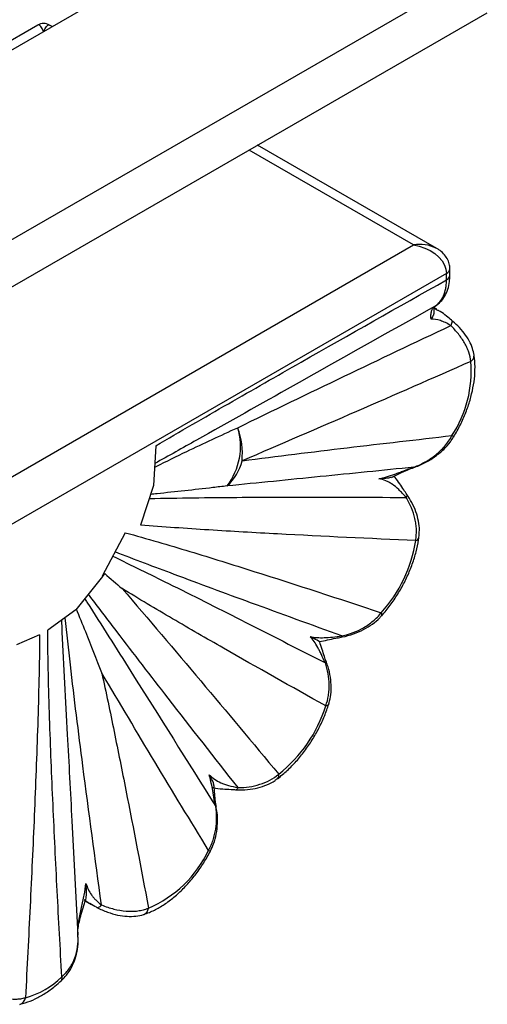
# Paper-space layout '_Isométrica' of a CAD drawing. Header units: millimetres. Extents: x -1323 to -510, y -1084 to 389.
# Tile 6 of 12: x -1034 to -954, y -130 to 39. Entities that reach past the tile are written whole.
import ezdxf

# ---------------------------------------------------------------- set-up
doc = ezdxf.new("R2010")
doc.units = ezdxf.units.MM

psp = doc.layouts.new('_Isométrica')

# ---------------------------------------------------------------- linework, layer by layer
at = {"color": 7, "linetype": 'Continuous', "lineweight": 25}
for p, q in [((-1114.06, -11.21), (-988.86, 61.07)), ((-1109.92, -41.48), (-960.58, 44.74)), ((-1108.49, -48.81), (-953.51, 40.66)), ((-1030.83, 38.53), (-1113.7, -9.31)), ((-1028.36, 38.26), (-1028.83, 38.53)), ((-962.19, 0.06), (-993.01, 17.85)), ((-1102.66, -78.11), (-966.19, 0.68)), ((-960.53, -4.22), (-1099.12, -84.23)), ((-960.53, -5.34), (-960.53, -4.22)), ((-959.94, -4.53), (-959.94, -3.41)), ((-962.6, -10.23), (-962.05, -10.53)), ((-962.19, -10.4), (-962.58, -10.18)), ((-1010.54, -33.9), (-1010.92, -40.74)), ((-1010.92, -40.74), (-1013.16, -47.55)), ((-1015.78, -48.87), (-1019.73, -56.35)), ((-1019.68, -56.38), (-1024.29, -62.15)), ((-1019.68, -56.38), (-1019.73, -56.35)), ((-1024.29, -62.15), (-1029.13, -65.66)), ((-1030.52, -66.46), (-1034.49, -68.16)), ((-1024.97, -98.46), (-1023.93, -118.17)), ((-1022.67, -112.26), (-1021.6, -112.88))]:
    psp.add_line(p, q, dxfattribs=at)
at = {"color": 8, "linetype": 'Continuous', "lineweight": 25}
psp.add_line((-966.19, 0.68), (-994.47, 17.01), dxfattribs=at)
at = {"color": 8, "linetype": 'Continuous', "lineweight": 25, "flags": 128}
for points in [[(-1029.83, 37.41), (-1030.07, 37.92), (-1030.31, 38.29), (-1030.53, 38.5), (-1030.74, 38.56), (-1030.83, 38.53)], [(-1029.83, 37.41), (-1029.58, 37.92), (-1029.34, 38.29), (-1029.12, 38.5), (-1028.92, 38.56), (-1028.83, 38.53)], [(-959.65, -12.27), (-959.61, -12.31), (-959.58, -12.4), (-959.57, -12.52), (-959.59, -12.66), (-959.64, -12.82), (-959.71, -13), (-959.8, -13.19)], [(-966.14, -37.63), (-966.13, -37.62), (-966.13, -37.58)], [(-971.67, -63.15), (-971.65, -63.13), (-971.63, -63.01), (-971.66, -62.84), (-971.75, -62.64)], [(-981.21, -71.06), (-981.21, -71.07), (-981.22, -71.13), (-981.27, -71.21), (-981.36, -71.29)], [(-980.8, -78.46), (-980.82, -78.49), (-980.91, -78.58), (-981.07, -78.64), (-981.3, -78.67)], [(-1000.15, -95.95), (-1000.15, -95.95), (-1000.17, -95.97), (-1000.23, -95.99)]]:
    psp.add_lwpolyline(points, dxfattribs=at)
at = {"color": 7, "linetype": 'Continuous', "lineweight": 25, "flags": 128}
for points in [[(-966.19, 0.68), (-965.2, 0.47), (-964.25, 0.15), (-963.36, -0.28), (-962.55, -0.8), (-961.85, -1.41), (-961.29, -2.07), (-960.87, -2.78), (-960.62, -3.5), (-960.53, -4.22)], [(-1020.72, -113.34), (-1020.65, -113.38), (-1020.56, -113.39), (-1020.46, -113.38), (-1020.36, -113.34), (-1020.24, -113.28), (-1020.12, -113.19), (-1019.99, -113.08), (-1019.87, -112.95)]]:
    psp.add_lwpolyline(points, dxfattribs=at)
at = {"color": 7, "linetype": 'Continuous', "lineweight": 25}
for centre, radius, start, end in [((-1029.83, 36.8), 2, 60.0027, 119.9973), ((-976.52, -21.05), 20.25, 326.7791, 4.7133), ((-1007.08, -34.03), 11.12, 322.4446, 16.9485), ((-1008.85, -35.34), 13.21, 355.0509, 20.1418), ((-1004.38, -34.24), 8.98, 312.9187, 345.5489), ((-989.91, -46.36), 24.39, 318.1337, 350.9222), ((-1004.47, -71.38), 24.3, 308.3756, 342.5441), ((-1019.54, -95.13), 19.92, 292.8854, 335.018), ((-1036.58, -115.41), 13.99, 285.036, 314.9685)]:
    psp.add_arc(centre, radius, start, end, dxfattribs=at)
at = {"color": 8, "linetype": 'Continuous', "lineweight": 25}
for centre, radius, start, end in [((-965.08, -5.43), 6.21, 63.1358, 100.2931), ((-960.94, -3.31), 1.01, 294.3756, 354.2947), ((-960.92, -4.44), 0.982, 293.6214, 355.811), ((-956.99, -18.36), 1.22, 302.3773, 3.9974), ((-960.08, -33.14), 1.11, 44.1792, 63.247), ((-967.83, -42.4), 0.515, 312.1471, 10.8442), ((-966, -49.46), 0.764, 282.8885, 344.8974), ((-978.75, -66.6), 0.25, 290.3183, 350.7946), ((-990.15, -90.64), 0.792, 314.0179, 15.6051), ((-996.91, -92.56), 0.563, 280.9615, 339.6904), ((-1001.15, -103.08), 0.576, 234.5117, 272.5275), ((-1013.09, -113.37), 1.3, 292.6691, 354.863), ((-1027.23, -125.59), 0.599, 322.9338, 28.3053), ((-1034.32, -128.73), 1.38, 286.0747, 352.1367)]:
    psp.add_arc(centre, radius, start, end, dxfattribs=at)
at = {"color": 7, "linetype": 'Continuous', "lineweight": 25}
for points, knots in [([(-959.94, -3.41), (-959.96, -3.13), (-960.01, -2.52), (-960.38, -1.62), (-961.02, -0.8), (-961.69, -0.21), (-962.17, 0.03), (-962.33, 0.11)], [0, 0, 0, 0, 0.185527, 0.41231, 0.640423, 0.883931, 1, 1, 1, 1]), ([(-962.41, -9.79), (-962.1, -9.57), (-961.48, -9.11), (-960.78, -8.13), (-960.26, -6.97), (-959.98, -5.75), (-959.97, -4.9), (-959.97, -4.52)], [0, 0, 0, 0, 0.192471, 0.396182, 0.608101, 0.826246, 1, 1, 1, 1]), ([(-1010.54, -33.9), (-1006.37, -31.46), (-1002.21, -29.05), (-993.87, -24.26), (-989.7, -21.87), (-977.2, -14.75), (-968.86, -10.04), (-960.53, -5.34)], [0, 0, 0, 0, 0.25, 0.25, 0.5, 0.5, 1, 1, 1, 1]), ([(-962.47, -9.84), (-962.16, -9.64), (-961.61, -9.15), (-961.21, -8.47), (-960.87, -7.69), (-960.74, -7.27), (-960.62, -6.58), (-960.59, -6.35), (-960.54, -5.86), (-960.53, -5.6), (-960.53, -5.34)], [0, 0, 0, 0, 0.25, 0.5, 0.5, 0.75, 0.75, 0.875, 0.875, 1, 1, 1, 1]), ([(-963.18, -12.07), (-963.21, -11.82), (-963.22, -11.57), (-963.19, -11.12), (-963.15, -10.9), (-963.03, -10.52), (-962.95, -10.35), (-962.74, -10.06), (-962.62, -9.94), (-962.47, -9.84)], [0, 0, 0, 0, 0.25, 0.25, 0.5, 0.5, 0.75, 0.75, 1, 1, 1, 1]), ([(-962.67, -10.85), (-962.65, -10.64), (-962.63, -10.2), (-962.48, -9.87), (-962.41, -9.81), (-962.41, -9.8), (-962.4, -9.8)], [0, 0, 0, 0, 0.277539, 0.575597, 0.884854, 1, 1, 1, 1]), ([(-962.69, -10.85), (-962.69, -10.94), (-962.69, -11.22), (-962.88, -11.64), (-963.08, -11.95), (-963.18, -12.07), (-963.18, -12.07)], [0, 0, 0, 0, 0.2306246, 0.6777978, 0.9938414, 1, 1, 1, 1]), ([(-959.65, -12.27), (-959.94, -12.03), (-960.61, -11.48), (-961.39, -10.88), (-961.9, -10.6), (-962.04, -10.52)], [0, 0, 0, 0, 0.347582, 0.81513, 1, 1, 1, 1]), ([(-996.44, -30.79), (-990.36, -27.82), (-984.26, -24.87), (-972.04, -19.01), (-965.93, -16.1), (-959.8, -13.19)], [0, 0, 0, 0, 0.5, 0.5, 1, 1, 1, 1]), ([(-959.8, -13.19), (-960.12, -13), (-960.42, -12.84), (-961.01, -12.56), (-961.3, -12.44), (-962.14, -12.17), (-962.66, -12.09), (-963.18, -12.07)], [0, 0, 0, 0, 0.25, 0.25, 0.5, 0.5, 1, 1, 1, 1]), ([(-956.34, -19.39), (-956.39, -18.85), (-956.51, -18.32), (-956.78, -17.52), (-956.89, -17.25), (-957.13, -16.72), (-957.27, -16.45), (-957.73, -15.66), (-958.08, -15.15), (-958.88, -14.15), (-959.32, -13.66), (-959.8, -13.19)], [0, 0, 0, 0, 0.25, 0.25, 0.375, 0.375, 0.5, 0.5, 0.75, 0.75, 1, 1, 1, 1]), ([(-955.79, -18.28), (-955.86, -17.9), (-956.02, -17.06), (-956.59, -15.79), (-957.44, -14.49), (-958.49, -13.28), (-959.32, -12.57), (-959.71, -12.23)], [0, 0, 0, 0, 0.165695, 0.36502, 0.5794, 0.802492, 1, 1, 1, 1]), ([(-959.28, -32.36), (-959.07, -32.01), (-958.47, -30.99), (-957.62, -29.23), (-956.78, -27.11), (-956.16, -24.97), (-955.75, -22.85), (-955.58, -20.79), (-955.64, -19.27), (-955.75, -18.46), (-955.77, -18.27)], [0, 0, 0, 0, 0.077244, 0.222542, 0.368113, 0.514081, 0.660657, 0.808012, 0.956186, 1, 1, 1, 1]), ([(-956.34, -19.39), (-962.9, -22.27), (-969.46, -25.14), (-982.57, -30.84), (-989.13, -33.68), (-995.68, -36.48)], [0, 0, 0, 0, 0.5, 0.5, 1, 1, 1, 1]), ([(-995.68, -36.48), (-989.65, -35.69), (-983.63, -34.95), (-971.59, -33.52), (-965.58, -32.83), (-959.58, -32.14)], [0, 0, 0, 0, 0.5, 0.5, 1, 1, 1, 1]), ([(-966.13, -37.58), (-965.45, -37.32), (-964.79, -37.01), (-963.54, -36.31), (-962.94, -35.91), (-962.1, -35.23), (-961.82, -34.99), (-961.3, -34.48), (-961.05, -34.21), (-960.34, -33.39), (-959.93, -32.79), (-959.58, -32.14)], [0, 0, 0, 0, 0.25, 0.25, 0.5, 0.5, 0.625, 0.625, 0.75, 0.75, 1, 1, 1, 1]), ([(-966.14, -37.62), (-966.08, -37.6), (-965.37, -37.37), (-964.09, -36.77), (-962.41, -35.76), (-961, -34.56), (-959.95, -33.43), (-959.48, -32.63), (-959.31, -32.34)], [0, 0, 0, 0, 0.02056, 0.255942, 0.477761, 0.686567, 0.886533, 1, 1, 1, 1]), ([(-966.13, -37.58), (-971.51, -38.13), (-976.88, -38.67), (-987.6, -39.75), (-992.94, -40.29), (-998.27, -40.81)], [0, 0, 0, 0, 0.5, 0.5, 1, 1, 1, 1]), ([(-972.15, -39.59), (-971.72, -39.5), (-971.28, -39.38), (-970.37, -39.11), (-969.9, -38.95), (-969.16, -38.68), (-968.91, -38.59), (-968.4, -38.39), (-968.13, -38.29), (-967.32, -37.98), (-966.75, -37.77), (-966.13, -37.58)], [0, 0, 0, 0, 0.25, 0.25, 0.5, 0.5, 0.625, 0.625, 0.75, 0.75, 1, 1, 1, 1]), ([(-970, -39.33), (-969.77, -39.23), (-969.1, -38.93), (-967.98, -38.39), (-966.92, -37.9), (-966.31, -37.7), (-966.13, -37.64)], [0, 0, 0, 0, 0.202092, 0.574428, 0.879665, 1, 1, 1, 1]), ([(-970.02, -39.3), (-970.23, -39.38), (-970.72, -39.54), (-971.55, -39.56), (-972.05, -39.58), (-972.15, -39.59), (-972.15, -39.59)], [0, 0, 0, 0, 0.375464, 0.878841, 0.996479, 1, 1, 1, 1]), ([(-967.48, -42.78), (-967.71, -42.53), (-967.92, -42.29), (-968.34, -41.84), (-968.54, -41.63), (-969.12, -41.07), (-969.49, -40.76), (-970.05, -40.39), (-970.23, -40.27), (-970.61, -40.08), (-970.79, -39.99), (-971.36, -39.77), (-971.75, -39.66), (-972.15, -39.59)], [0, 0, 0, 0, 0.125, 0.125, 0.25, 0.25, 0.5, 0.5, 0.625, 0.625, 0.75, 0.75, 1, 1, 1, 1]), ([(-967.32, -42.3), (-967.5, -42.03), (-967.95, -41.37), (-968.62, -40.37), (-969.16, -39.57), (-969.5, -39.2), (-969.56, -39.13)], [0, 0, 0, 0, 0.22341, 0.542949, 0.91989, 1, 1, 1, 1]), ([(-965.29, -49.66), (-965.24, -49.25), (-965.13, -48.33), (-965.31, -46.84), (-965.75, -45.24), (-966.42, -43.7), (-967.04, -42.75), (-967.34, -42.31)], [0, 0, 0, 0, 0.160494, 0.363517, 0.57742, 0.799307, 1, 1, 1, 1]), ([(-965.83, -50.21), (-965.72, -49.59), (-965.68, -48.97), (-965.71, -48.03), (-965.74, -47.71), (-965.83, -47.08), (-965.89, -46.76), (-966.11, -45.81), (-966.31, -45.18), (-966.82, -43.97), (-967.13, -43.36), (-967.48, -42.78)], [0, 0, 0, 0, 0.25, 0.25, 0.375, 0.375, 0.5, 0.5, 0.75, 0.75, 1, 1, 1, 1]), ([(-1015.78, -48.87), (-1013.91, -49.38), (-1012.05, -49.9), (-1008.35, -50.98), (-1006.51, -51.53), (-1000.98, -53.2), (-997.31, -54.35), (-986.32, -57.84), (-979.03, -60.22), (-971.75, -62.64)], [0, 0, 0, 0, 0.125, 0.125, 0.25, 0.25, 0.5, 0.5, 1, 1, 1, 1]), ([(-965.83, -50.21), (-973.76, -49.87), (-981.67, -49.5), (-993.52, -48.87), (-997.46, -48.64), (-1005.33, -48.14), (-1009.25, -47.87), (-1013.16, -47.55)], [0, 0, 0, 0, 0.5, 0.5, 0.75, 0.75, 1, 1, 1, 1]), ([(-971.67, -63.15), (-971.41, -62.85), (-970.66, -61.98), (-969.51, -60.42), (-968.29, -58.44), (-967.23, -56.38), (-966.37, -54.26), (-965.73, -52.16), (-965.4, -50.62), (-965.28, -49.81), (-965.26, -49.66)], [0, 0, 0, 0, 0.079357, 0.228439, 0.377396, 0.526365, 0.675511, 0.82503, 0.967274, 1, 1, 1, 1]), ([(-1016.32, -58.48), (-1011.78, -63.74), (-1007.29, -69.05), (-998.32, -79.71), (-993.85, -85.06), (-989.39, -90.43)], [0, 0, 0, 0, 0.5, 0.5, 1, 1, 1, 1]), ([(-981.3, -78.67), (-987.18, -75.39), (-993.06, -72.08), (-1001.82, -67.06), (-1004.74, -65.38), (-1010.55, -61.97), (-1013.45, -60.24), (-1016.32, -58.48)], [0, 0, 0, 0, 0.5, 0.5, 0.75, 0.75, 1, 1, 1, 1]), ([(-1019.81, -73.03), (-1019.81, -73.03), (-1020.71, -70.67), (-1022.14, -66.99), (-1023.65, -63.33), (-1024.19, -62.02)], [0, 0, 0, 0, 0.002298, 0.643507, 1, 1, 1, 1]), ([(-978.5, -66.64), (-977.19, -66.34), (-975.95, -65.87), (-974.22, -64.88), (-973.66, -64.49), (-972.64, -63.63), (-972.17, -63.16), (-971.75, -62.64)], [0, 0, 0, 0, 0.5, 0.5, 0.75, 0.75, 1, 1, 1, 1]), ([(-978.67, -66.83), (-978.6, -66.82), (-977.86, -66.71), (-976.54, -66.32), (-974.79, -65.6), (-973.28, -64.64), (-972.24, -63.82), (-971.79, -63.25), (-971.69, -63.13)], [0, 0, 0, 0, 0.027113, 0.276888, 0.511203, 0.731704, 0.942252, 1, 1, 1, 1]), ([(-1026.7, -125.3), (-1026.97, -120.38), (-1027.24, -115.45), (-1027.75, -105.57), (-1027.99, -100.63), (-1028.43, -90.71), (-1028.64, -85.74), (-1028.88, -78.25), (-1028.96, -75.74), (-1029.07, -70.72), (-1029.12, -68.2), (-1029.13, -65.66)], [0, 0, 0, 0, 0.25, 0.25, 0.5, 0.5, 0.75, 0.75, 0.875, 0.875, 1, 1, 1, 1]), ([(-1030.52, -66.46), (-1030.54, -69.02), (-1030.58, -71.59), (-1030.7, -76.75), (-1030.77, -79.33), (-1031.01, -87.11), (-1031.22, -92.32), (-1031.66, -102.74), (-1031.9, -107.97), (-1032.41, -118.43), (-1032.68, -123.67), (-1032.95, -128.91)], [0, 0, 0, 0, 0.125, 0.125, 0.25, 0.25, 0.5, 0.5, 0.75, 0.75, 1, 1, 1, 1]), ([(-983.96, -66.76), (-983.59, -66.84), (-983.21, -66.89), (-982.41, -66.94), (-981.99, -66.94), (-981.11, -66.91), (-980.63, -66.87), (-979.62, -66.77), (-979.09, -66.7), (-978.5, -66.64)], [0, 0, 0, 0, 0.25, 0.25, 0.5, 0.5, 0.75, 0.75, 1, 1, 1, 1]), ([(-981.36, -71.29), (-981.62, -70.77), (-981.84, -70.28), (-982.16, -69.6), (-982.26, -69.39), (-982.47, -68.98), (-982.57, -68.78), (-982.87, -68.23), (-983.08, -67.89), (-983.5, -67.28), (-983.72, -67.01), (-983.96, -66.76)], [0, 0, 0, 0, 0.25, 0.25, 0.375, 0.375, 0.5, 0.5, 0.75, 0.75, 1, 1, 1, 1]), ([(-982.35, -67.6), (-982.35, -67.6), (-982.33, -67.63), (-982.71, -67.43), (-983.31, -67.11), (-983.84, -66.82), (-983.95, -66.77), (-983.96, -66.76), (-983.96, -66.76)], [0, 0, 0, 0, 0.006777, 0.243052, 0.852367, 0.988266, 0.997107, 1, 1, 1, 1]), ([(-982.36, -67.59), (-981.91, -67.51), (-981.04, -67.35), (-979.8, -67.06), (-978.97, -66.9), (-978.66, -66.84)], [0, 0, 0, 0, 0.392981, 0.76958, 1, 1, 1, 1]), ([(-981.21, -71.06), (-981.32, -70.76), (-981.59, -70.04), (-981.94, -68.89), (-982.2, -68.03), (-982.35, -67.61), (-982.36, -67.59)], [0, 0, 0, 0, 0.231336, 0.573315, 0.97479, 1, 1, 1, 1]), ([(-980.83, -78.45), (-980.7, -78.02), (-980.42, -77.05), (-980.31, -75.45), (-980.46, -73.7), (-980.77, -72.22), (-981.13, -71.36), (-981.25, -71.06)], [0, 0, 0, 0, 0.1795222, 0.4014484, 0.6336587, 0.8756696, 1, 1, 1, 1]), ([(-981.3, -78.67), (-981.08, -78.08), (-980.93, -77.48), (-980.78, -76.56), (-980.75, -76.25), (-980.71, -75.63), (-980.7, -75.31), (-980.72, -74.37), (-980.78, -73.75), (-981, -72.51), (-981.16, -71.9), (-981.36, -71.29)], [0, 0, 0, 0, 0.25, 0.25, 0.375, 0.375, 0.5, 0.5, 0.75, 0.75, 1, 1, 1, 1]), ([(-1019.81, -73.03), (-1019.09, -76.36), (-1018.39, -79.71), (-1017.02, -86.42), (-1016.34, -89.79), (-1014.35, -99.91), (-1013.06, -106.69), (-1011.79, -113.49)], [0, 0, 0, 0, 0.25, 0.25, 0.5, 0.5, 1, 1, 1, 1]), ([(-1001.48, -103.55), (-1004.55, -98.48), (-1007.62, -93.41), (-1013.73, -83.25), (-1016.78, -78.15), (-1019.81, -73.03)], [0, 0, 0, 0, 0.5, 0.5, 1, 1, 1, 1]), ([(-989.6, -91.21), (-989.31, -90.98), (-988.46, -90.32), (-987.11, -89.05), (-985.61, -87.38), (-984.24, -85.53), (-983.01, -83.56), (-981.96, -81.5), (-981.24, -79.78), (-980.91, -78.76), (-980.8, -78.46)], [0, 0, 0, 0, 0.076836, 0.220925, 0.364611, 0.507963, 0.651129, 0.794298, 0.937633, 1, 1, 1, 1]), ([(-1001.35, -90.52), (-1001.07, -90.8), (-1000.76, -91.06), (-1000.09, -91.53), (-999.74, -91.73), (-999.14, -92), (-998.94, -92.09), (-998.5, -92.24), (-998.26, -92.32), (-997.53, -92.52), (-997, -92.63), (-996.38, -92.75)], [0, 0, 0, 0, 0.25, 0.25, 0.5, 0.5, 0.625, 0.625, 0.75, 0.75, 1, 1, 1, 1]), ([(-1000.23, -95.99), (-1000.36, -95.44), (-1000.46, -94.91), (-1000.63, -93.91), (-1000.71, -93.42), (-1000.87, -92.52), (-1000.96, -92.09), (-1001.14, -91.28), (-1001.24, -90.89), (-1001.35, -90.52)], [0, 0, 0, 0, 0.25, 0.25, 0.5, 0.5, 0.75, 0.75, 1, 1, 1, 1]), ([(-1000.52, -92.4), (-1000.52, -92.34), (-1000.52, -91.96), (-1000.94, -91.26), (-1001.26, -90.67), (-1001.34, -90.53), (-1001.35, -90.52), (-1001.35, -90.52)], [0, 0, 0, 0, 0.129141, 0.806339, 0.980679, 0.996652, 1, 1, 1, 1]), ([(-996.82, -93.1), (-996.76, -93.11), (-996.06, -93.17), (-994.77, -93.11), (-993, -92.84), (-991.42, -92.29), (-990.29, -91.74), (-989.75, -91.29), (-989.62, -91.18)], [0, 0, 0, 0, 0.021327, 0.270136, 0.503659, 0.723042, 0.93235, 1, 1, 1, 1]), ([(-996.38, -92.75), (-995.73, -92.75), (-995.09, -92.7), (-993.84, -92.51), (-993.23, -92.37), (-992.04, -91.99), (-991.45, -91.75), (-990.37, -91.16), (-989.86, -90.82), (-989.39, -90.43)], [0, 0, 0, 0, 0.25, 0.25, 0.5, 0.5, 0.75, 0.75, 1, 1, 1, 1]), ([(-1000.81, -92.69), (-1000.76, -92.71), (-1000.21, -92.87), (-999.15, -92.96), (-997.85, -93.05), (-997.07, -93.09), (-996.81, -93.11)], [0, 0, 0, 0, 0.044117, 0.487514, 0.8251, 1, 1, 1, 1]), ([(-1000.14, -95.95), (-1000.18, -95.68), (-1000.31, -94.98), (-1000.41, -93.78), (-1000.46, -92.86), (-1000.49, -92.41), (-1000.49, -92.39)], [0, 0, 0, 0, 0.214071, 0.569139, 0.989455, 1, 1, 1, 1]), ([(-1001.48, -103.55), (-1001.15, -102.98), (-1000.89, -102.39), (-1000.57, -101.47), (-1000.48, -101.15), (-1000.33, -100.52), (-1000.26, -100.2), (-1000.11, -99.23), (-1000.07, -98.59), (-1000.07, -97.29), (-1000.13, -96.63), (-1000.23, -95.99)], [0, 0, 0, 0, 0.25, 0.25, 0.375, 0.375, 0.5, 0.5, 0.75, 0.75, 1, 1, 1, 1]), ([(-1001.14, -103.64), (-1000.94, -103.24), (-1000.48, -102.32), (-1000.08, -100.72), (-999.88, -98.92), (-999.91, -97.31), (-1000.11, -96.32), (-1000.18, -95.96)], [0, 0, 0, 0, 0.171221, 0.390102, 0.619175, 0.858543, 1, 1, 1, 1]), ([(-1012.59, -114.57), (-1012.27, -114.46), (-1011.38, -114.15), (-1009.92, -113.41), (-1008.22, -112.29), (-1006.58, -110.92), (-1005.02, -109.35), (-1003.57, -107.59), (-1002.24, -105.69), (-1001.5, -104.34), (-1001.12, -103.66)], [0, 0, 0, 0, 0.072154, 0.2043, 0.337101, 0.470097, 0.602794, 0.735138, 0.867226, 1, 1, 1, 1]), ([(-1023.93, -118.17), (-1023.96, -117.76), (-1023.95, -117.36), (-1023.88, -116.54), (-1023.82, -116.12), (-1023.69, -115.32), (-1023.61, -114.92), (-1023.45, -114.15), (-1023.37, -113.77), (-1023.13, -112.66), (-1022.97, -111.95), (-1022.72, -110.56), (-1022.62, -109.9), (-1022.55, -109.25)], [0, 0, 0, 0, 0.125, 0.125, 0.25, 0.25, 0.375, 0.375, 0.5, 0.5, 0.75, 0.75, 1, 1, 1, 1]), ([(-1022.55, -109.25), (-1022.44, -109.59), (-1022.3, -109.92), (-1021.99, -110.57), (-1021.81, -110.89), (-1021.49, -111.35), (-1021.38, -111.5), (-1021.13, -111.8), (-1021, -111.95), (-1020.57, -112.38), (-1020.25, -112.67), (-1019.87, -112.95)], [0, 0, 0, 0, 0.25, 0.25, 0.5, 0.5, 0.625, 0.625, 0.75, 0.75, 1, 1, 1, 1]), ([(-1022.53, -111.77), (-1022.5, -111.61), (-1022.39, -111.07), (-1022.47, -110.12), (-1022.53, -109.41), (-1022.55, -109.26), (-1022.55, -109.25), (-1022.55, -109.25)], [0, 0, 0, 0, 0.243286, 0.839453, 0.985639, 0.996806, 1, 1, 1, 1]), ([(-1023.92, -118), (-1023.93, -117.9), (-1023.97, -117.51), (-1023.86, -116.63), (-1023.62, -115.44), (-1023.24, -114.1), (-1022.85, -112.85), (-1022.61, -112.07), (-1022.52, -111.77)], [0, 0, 0, 0, 0.0523967, 0.2173932, 0.3977272, 0.603701, 0.8472256, 1, 1, 1, 1]), ([(-1020.72, -113.34), (-1021.14, -113.13), (-1021.52, -112.93), (-1022.24, -112.5), (-1022.57, -112.28), (-1022.87, -112.05)], [0, 0, 0, 0, 0.5, 0.5, 1, 1, 1, 1]), ([(-1020.69, -113.36), (-1020.68, -113.37), (-1020.07, -113.69), (-1018.87, -114.19), (-1017.14, -114.71), (-1015.49, -114.95), (-1013.99, -114.9), (-1013.02, -114.76), (-1012.6, -114.57), (-1012.59, -114.57)], [0, 0, 0, 0, 0.004358, 0.228489, 0.440872, 0.637981, 0.823775, 0.996214, 1, 1, 1, 1]), ([(-1019.87, -112.95), (-1019.15, -113.23), (-1018.44, -113.47), (-1017.04, -113.82), (-1016.34, -113.94), (-1015.29, -114.03), (-1014.94, -114.04), (-1014.27, -114.03), (-1013.94, -114), (-1013.3, -113.92), (-1012.98, -113.86), (-1012.37, -113.7), (-1012.07, -113.61), (-1011.79, -113.49)], [0, 0, 0, 0, 0.25, 0.25, 0.5, 0.5, 0.625, 0.625, 0.75, 0.75, 0.875, 0.875, 1, 1, 1, 1]), ([(-1026.77, -125.93), (-1026.46, -125.63), (-1025.78, -124.97), (-1024.98, -123.7), (-1024.34, -122.2), (-1023.97, -120.55), (-1023.84, -119.27), (-1023.92, -118.56), (-1023.93, -118.43)], [0, 0, 0, 0, 0.151395, 0.341547, 0.538623, 0.740436, 0.953436, 1, 1, 1, 1]), ([(-1026.7, -125.3), (-1026.18, -124.85), (-1025.74, -124.35), (-1024.99, -123.26), (-1024.69, -122.66), (-1024.23, -121.43), (-1024.07, -120.79), (-1023.89, -119.48), (-1023.87, -118.83), (-1023.93, -118.17)], [0, 0, 0, 0, 0.25, 0.25, 0.5, 0.5, 0.75, 0.75, 1, 1, 1, 1]), ([(-1033.94, -130.05), (-1033.62, -129.97), (-1032.73, -129.75), (-1031.27, -129.15), (-1029.56, -128.2), (-1028.04, -127.11), (-1027.12, -126.29), (-1026.75, -125.95)], [0, 0, 0, 0, 0.129132, 0.361984, 0.597055, 0.833726, 1, 1, 1, 1]), ([(-1040.46, -127.72), (-1039.79, -128.01), (-1039.12, -128.27), (-1038.13, -128.6), (-1037.8, -128.69), (-1037.14, -128.86), (-1036.81, -128.93), (-1035.85, -129.1), (-1035.23, -129.15), (-1034.33, -129.14), (-1034.04, -129.12), (-1033.48, -129.04), (-1033.21, -128.99), (-1032.95, -128.91)], [0, 0, 0, 0, 0.25, 0.25, 0.375, 0.375, 0.5, 0.5, 0.75, 0.75, 0.875, 0.875, 1, 1, 1, 1])]:
    psp.add_open_spline(points, degree=3, knots=knots, dxfattribs=at)
at = {"color": 8, "linetype": 'Continuous', "lineweight": 25}
for points, knots in [([(-962.47, -9.84), (-970.62, -14.42), (-984.34, -22.14), (-1000.4, -31.17), (-1008.31, -35.62), (-1010.71, -36.96)], [0, 0, 0, 0, 0.505018, 0.849962, 1, 1, 1, 1]), ([(-1010.75, -37.6), (-1010.65, -37.55), (-1008.8, -36.62), (-1004.06, -34.29), (-999.37, -32.13), (-996.44, -30.79)], [0, 0, 0, 0, 0.020816, 0.390155, 1, 1, 1, 1]), ([(-998.27, -40.81), (-999.08, -40.91), (-1003.15, -41.38), (-1007.53, -41.87), (-1011.05, -42.23), (-1011.42, -42.27)], [0, 0, 0, 0, 0.182971, 0.914896, 1, 1, 1, 1]), ([(-1011.65, -42.97), (-1009.11, -42.93), (-1001.63, -42.8), (-986.92, -42.71), (-974.71, -42.76), (-967.48, -42.78)], [0, 0, 0, 0, 0.173109, 0.510103, 1, 1, 1, 1]), ([(-978.5, -66.64), (-983.75, -64.74), (-993.42, -61.22), (-1006.43, -56.41), (-1014.15, -53.47), (-1017.53, -52.18)], [0, 0, 0, 0, 0.399757, 0.737212, 1, 1, 1, 1]), ([(-1017.91, -52.91), (-1014.73, -54.47), (-1007.4, -58.05), (-995.22, -64.19), (-986.22, -68.8), (-981.36, -71.29)], [0, 0, 0, 0, 0.261942, 0.601997, 1, 1, 1, 1]), ([(-1022.76, -60.23), (-1022.63, -60.44), (-1019.97, -64.6), (-1012.47, -76.45), (-1005.08, -88.23), (-1000.23, -95.99)], [0, 0, 0, 0, 0.017277, 0.353149, 1, 1, 1, 1]), ([(-996.38, -92.75), (-1000.4, -87.62), (-1007.4, -78.67), (-1015.96, -67.57), (-1020.49, -61.58), (-1022.12, -59.43)], [0, 0, 0, 0, 0.463342, 0.807341, 1, 1, 1, 1]), ([(-1026.77, -63.95), (-1026.74, -64.63), (-1026.4, -71.15), (-1025.81, -82.6), (-1025.23, -93.5), (-1024.97, -98.46)], [0, 0, 0, 0, 0.059383, 0.571895, 1, 1, 1, 1]), ([(-1019.87, -112.95), (-1020.95, -104.97), (-1022.84, -91.18), (-1024.89, -74.7), (-1025.84, -66.19), (-1026.14, -63.49)], [0, 0, 0, 0, 0.484209, 0.836282, 1, 1, 1, 1])]:
    psp.add_open_spline(points, degree=3, knots=knots, dxfattribs=at)
at = {"color": 7, "linetype": 'Continuous', "lineweight": 25}
for points in [[(-1019.31, -55.9), (-1019.43, -56.07), (-1019.55, -56.23), (-1019.68, -56.38)], [(-1019.31, -55.9), (-1018.31, -56.77), (-1017.31, -57.62), (-1016.32, -58.48)]]:
    psp.add_open_spline(points, degree=3, dxfattribs=at)

doc.saveas('drawing.dxf')
